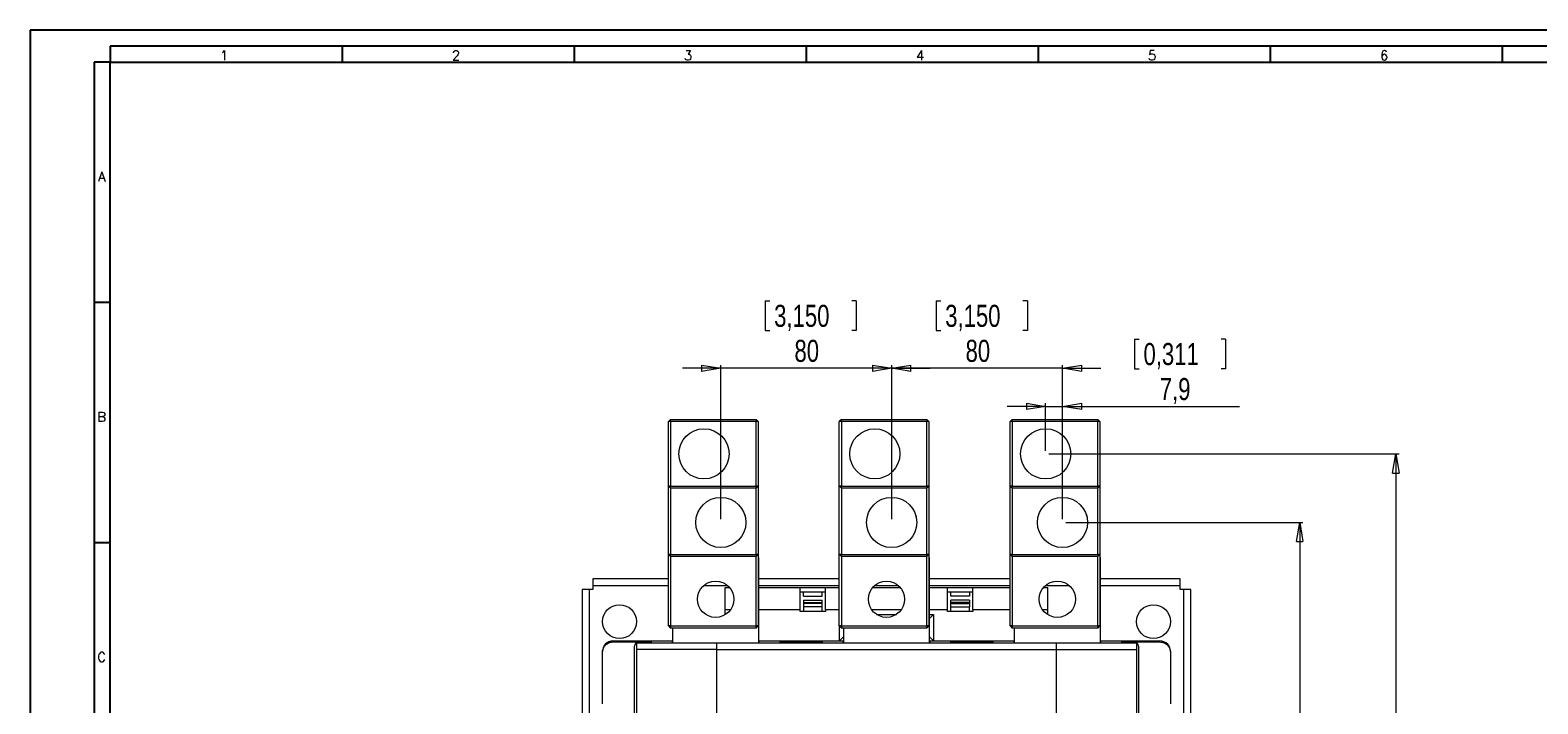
# Model space of a CAD drawing. Header units: millimetres. Extents: x 0 to 1189, y 0 to 841.
# Tile 5 of 10: x 0 to 471, y 631 to 841. Entities that reach past the tile are written whole.
import ezdxf

# ---------------------------------------------------------------- set-up
doc = ezdxf.new("R2010")
doc.units = ezdxf.units.MM
doc.layers.add('FORMATO', color=7, linetype='Continuous')
doc.styles.add('SLDTEXTSTYLE0', font='ROMANS')
doc.styles.add('SLDTEXTSTYLE3', font='TXT', dxfattribs={"width": 0.75})
doc.dimstyles.new('SLDDIMSTYLE0', dxfattribs={"dimtxt": 6.879167, "dimasz": 6, "dimexe": 0, "dimexo": 0.0625, "dimgap": 1.719792, "dimtad": 2, "dimdec": 1, "dimlfac": 1.5, "dimrnd": 1e-09, "dimzin": 12, "dimdsep": 46, "dimtxsty": 'SLDTEXTSTYLE3', "dimblk1": 'CLOSED', "dimblk2": 'CLOSED', "dimsah": 1, "dimcen": 0.09, "dimadec": 0, "dimazin": 0, "dimtfac": 1, "dimtofl": 0, "dimtmove": 0, "dimatfit": 3, "dimldrblk": 'CLOSED', "dimfxl": 1, "dimtolj": 1, "dimtzin": 12, "dimarcsym": 0})
doc.dimstyles.new('SLDDIMSTYLE1', dxfattribs={"dimtxt": 6.879167, "dimasz": 6, "dimexe": 0, "dimexo": 0.0625, "dimgap": 1.719792, "dimtad": 2, "dimdec": 1, "dimlfac": 1.5, "dimrnd": 1e-09, "dimzin": 12, "dimdsep": 46, "dimtxsty": 'SLDTEXTSTYLE3', "dimblk1": 'CLOSED', "dimblk2": 'CLOSED', "dimsah": 1, "dimcen": 0.09, "dimadec": 0, "dimazin": 0, "dimtfac": 1, "dimtofl": 0, "dimtmove": 0, "dimatfit": 3, "dimldrblk": 'CLOSED', "dimfxl": 1, "dimtolj": 1, "dimtzin": 12, "dimarcsym": 0})

# ---------------------------------------------------------------- blocks, each defined once
blk = doc.blocks.new('_CLOSED')
at = {"color": 0, "linetype": 'ByBlock', "lineweight": -2}
for p, q in [((-1, 0.166667), (0, 0)), ((-1, 0.166667), (-1, -0.166667)), ((0, 0), (-1, -0.166667)), ((0, 0), (-1, 0))]:
    blk.add_line(p, q, dxfattribs=at)
blk = doc.blocks.new('*D5')
at = {"color": 7, "linetype": 'Continuous', "lineweight": 0}
for p, q in [((282.87, 756.51), (282.87, 747.22)), ((282.87, 756.51), (284.27, 756.51)), ((311.3, 756.51), (309.91, 756.51)), ((311.3, 756.51), (311.3, 747.22)), ((282.87, 747.22), (284.27, 747.22)), ((311.3, 747.22), (309.91, 747.22)), ((268.95, 735.48), (256.95, 735.48)), ((268.95, 688.34), (268.95, 736.48)), ((322.28, 735.48), (268.95, 735.48)), ((322.28, 688.34), (322.28, 736.48)), ((322.28, 735.48), (334.28, 735.48))]:
    blk.add_line(p, q, dxfattribs=at)
at = {"color": 7, "linetype": 'Continuous', "lineweight": 0, "xscale": 6, "yscale": 6}
blk.add_blockref('_CLOSED', (268.95, 735.48, 0.07), dxfattribs=at)
at = {"color": 7, "linetype": 'Continuous', "lineweight": 0, "xscale": 6, "yscale": 6, "rotation": 180}
blk.add_blockref('_CLOSED', (322.28, 735.48, 0.07), dxfattribs=at)
at = {"color": 7, "linetype": 'Continuous', "lineweight": 0, "char_height": 6.879, "attachment_point": 1, "style": 'SLDTEXTSTYLE3'}
for s, insert in [('3,150', (285.66, 755.27)), ('80', (292.01, 744.34))]:
    blk.add_mtext(s, dxfattribs=dict(at, insert=insert))
blk = doc.blocks.new('*D6')
at = {"color": 7, "linetype": 'Continuous', "lineweight": 0}
for p, q in [((229.47, 756.51), (229.47, 747.22)), ((229.47, 756.51), (230.86, 756.51)), ((257.9, 756.51), (256.51, 756.51)), ((257.9, 756.51), (257.9, 747.22)), ((229.47, 747.22), (230.86, 747.22)), ((257.9, 747.22), (256.51, 747.22)), ((215.61, 735.48), (203.61, 735.48)), ((215.61, 688.34), (215.61, 736.48)), ((268.95, 735.48), (215.61, 735.48)), ((268.95, 688.34), (268.95, 736.48)), ((268.95, 735.48), (280.95, 735.48))]:
    blk.add_line(p, q, dxfattribs=at)
at = {"color": 7, "linetype": 'Continuous', "lineweight": 0, "xscale": 6, "yscale": 6}
blk.add_blockref('_CLOSED', (215.61, 735.48, 0.07), dxfattribs=at)
at = {"color": 7, "linetype": 'Continuous', "lineweight": 0, "xscale": 6, "yscale": 6, "rotation": 180}
blk.add_blockref('_CLOSED', (268.95, 735.48, 0.07), dxfattribs=at)
at = {"color": 7, "linetype": 'Continuous', "lineweight": 0, "char_height": 6.879, "attachment_point": 1, "style": 'SLDTEXTSTYLE3'}
for s, insert in [('3,150', (232.26, 755.27)), ('80', (238.6, 744.34))]:
    blk.add_mtext(s, dxfattribs=dict(at, insert=insert))
blk = doc.blocks.new('*D7')
at = {"color": 7, "linetype": 'Continuous', "lineweight": 0}
for p, q in [((344.77, 744.58), (344.77, 735.29)), ((344.77, 744.58), (346.17, 744.58)), ((373.2, 744.58), (371.81, 744.58)), ((373.2, 744.58), (373.2, 735.29)), ((344.77, 735.29), (346.17, 735.29)), ((373.2, 735.29), (371.81, 735.29)), ((317.01, 723.55), (305.01, 723.55)), ((317.01, 709.74), (317.01, 724.55)), ((317.01, 723.55), (322.28, 723.55)), ((322.28, 688.34), (322.28, 724.55)), ((322.28, 723.55), (377.58, 723.55))]:
    blk.add_line(p, q, dxfattribs=at)
at = {"color": 7, "linetype": 'Continuous', "lineweight": 0, "xscale": 6, "yscale": 6}
blk.add_blockref('_CLOSED', (317.01, 723.55, 0.07), dxfattribs=at)
at = {"color": 7, "linetype": 'Continuous', "lineweight": 0, "xscale": 6, "yscale": 6, "rotation": 180}
blk.add_blockref('_CLOSED', (322.28, 723.55, 0.07), dxfattribs=at)
at = {"color": 7, "linetype": 'Continuous', "lineweight": 0, "char_height": 6.879, "attachment_point": 1, "style": 'SLDTEXTSTYLE3'}
for s, insert in [('0,311', (347.56, 743.34)), ('7,9', (352.64, 732.42))]:
    blk.add_mtext(s, dxfattribs=dict(at, insert=insert))
blk = doc.blocks.new('*D8')
at = {"color": 7, "linetype": 'Continuous', "lineweight": 0}
for p, q in [((323.28, 687.34), (397.33, 687.34)), ((396.33, 687.34), (396.33, 458.74)), ((375.3, 589.73), (384.58, 589.73)), ((375.3, 589.73), (375.3, 588.34)), ((384.58, 589.73), (384.58, 588.34)), ((375.3, 556.22), (375.3, 557.61)), ((375.3, 556.22), (384.58, 556.22)), ((384.58, 556.22), (384.58, 557.61)), ((320.05, 458.74), (397.33, 458.74))]:
    blk.add_line(p, q, dxfattribs=at)
at = {"color": 7, "linetype": 'Continuous', "lineweight": 0, "xscale": 6, "yscale": 6}
for p, rotation in [((396.33, 687.34, 0.07), 90), ((396.33, 458.74, 0.07), 270)]:
    blk.add_blockref('_CLOSED', p, dxfattribs=dict(at, rotation=rotation))
at = {"color": 7, "linetype": 'Continuous', "lineweight": 0, "char_height": 6.879, "attachment_point": 1, "rotation": 90, "style": 'SLDTEXTSTYLE3'}
for s, insert in [('13,500', (376.54, 559)), ('342,9', (387.46, 561.55))]:
    blk.add_mtext(s, dxfattribs=dict(at, insert=insert))
blk = doc.blocks.new('*D9')
at = {"color": 7, "linetype": 'Continuous', "lineweight": 0}
for p, q in [((318.01, 708.74), (427.33, 708.74)), ((426.33, 708.74), (426.33, 439.03)), ((405.3, 589.73), (414.58, 589.73)), ((405.3, 589.73), (405.3, 588.34)), ((414.58, 589.73), (414.58, 588.34)), ((405.3, 556.22), (405.3, 557.61)), ((405.3, 556.22), (414.58, 556.22)), ((414.58, 556.22), (414.58, 557.61)), ((332.96, 439.03), (427.33, 439.03))]:
    blk.add_line(p, q, dxfattribs=at)
at = {"color": 7, "linetype": 'Continuous', "lineweight": 0, "xscale": 6, "yscale": 6}
for p, rotation in [((426.33, 708.74, 0.07), 90), ((426.33, 439.03, 0.07), 270)]:
    blk.add_blockref('_CLOSED', p, dxfattribs=dict(at, rotation=rotation))
at = {"color": 7, "linetype": 'Continuous', "lineweight": 0, "char_height": 6.879, "attachment_point": 1, "rotation": 90, "style": 'SLDTEXTSTYLE3'}
for s, insert in [('15,928', (406.54, 559)), ('404,6', (417.46, 561.55))]:
    blk.add_mtext(s, dxfattribs=dict(at, insert=insert))

msp = doc.modelspace()

# ---------------------------------------------------------------- linework, layer by layer
at = {"color": 7, "linetype": 'Continuous', "lineweight": 15}
for p, q in [((199.929, 719.476), (199.262, 718.809)), ((199.262, 698.676), (199.262, 718.809)), ((199.929, 718.809), (199.262, 718.809)), ((199.929, 718.809), (199.929, 719.476)), ((199.929, 719.476), (226.596, 719.476)), ((199.929, 718.809), (199.929, 698.676)), ((226.596, 718.809), (199.929, 718.809)), ((226.596, 719.476), (226.596, 718.809)), ((226.596, 719.476), (227.262, 718.809)), ((226.596, 698.676), (226.596, 718.809)), ((227.262, 718.809), (226.596, 718.809)), ((227.262, 718.809), (227.262, 698.676)), ((253.262, 719.476), (252.596, 718.809)), ((252.596, 698.676), (252.596, 718.809)), ((253.262, 718.809), (252.596, 718.809)), ((253.262, 718.809), (253.262, 719.476)), ((253.262, 719.476), (279.929, 719.476)), ((253.262, 718.809), (253.262, 698.676)), ((279.929, 718.809), (253.262, 718.809)), ((279.929, 719.476), (279.929, 718.809)), ((279.929, 719.476), (280.596, 718.809)), ((279.929, 698.676), (279.929, 718.809)), ((280.596, 718.809), (279.929, 718.809)), ((280.596, 718.809), (280.596, 698.676)), ((306.596, 719.476), (305.929, 718.809)), ((305.929, 698.676), (305.929, 718.809)), ((306.596, 718.809), (305.929, 718.809)), ((306.596, 718.809), (306.596, 719.476)), ((306.596, 719.476), (333.262, 719.476)), ((306.596, 718.809), (306.596, 698.676)), ((333.262, 718.809), (306.596, 718.809)), ((333.262, 719.476), (333.262, 718.809)), ((333.262, 719.476), (333.929, 718.809)), ((333.262, 698.676), (333.262, 718.809)), ((333.929, 718.809), (333.262, 718.809)), ((333.929, 718.809), (333.929, 698.676)), ((199.929, 698.009), (199.262, 698.676)), ((199.929, 698.676), (199.262, 698.676)), ((199.262, 677.343), (199.262, 698.676)), ((199.929, 698.676), (226.596, 698.676)), ((199.929, 698.009), (199.929, 698.676)), ((226.596, 698.009), (199.929, 698.009)), ((199.929, 698.009), (199.929, 677.343)), ((227.262, 698.676), (226.596, 698.009)), ((226.596, 698.676), (226.596, 698.009)), ((227.262, 698.676), (226.596, 698.676)), ((226.596, 677.343), (226.596, 698.009)), ((227.262, 698.676), (227.262, 677.343)), ((253.262, 698.009), (252.596, 698.676)), ((253.262, 698.676), (252.596, 698.676)), ((252.596, 677.343), (252.596, 698.676)), ((253.262, 698.009), (253.262, 698.676)), ((253.262, 698.676), (279.929, 698.676)), ((279.929, 698.009), (253.262, 698.009)), ((253.262, 698.009), (253.262, 677.343)), ((280.596, 698.676), (279.929, 698.676)), ((279.929, 698.676), (279.929, 698.009)), ((280.596, 698.676), (279.929, 698.009)), ((279.929, 677.343), (279.929, 698.009)), ((280.596, 698.676), (280.596, 677.343)), ((306.596, 698.009), (305.929, 698.676)), ((306.596, 698.676), (305.929, 698.676)), ((305.929, 677.343), (305.929, 698.676)), ((306.596, 698.009), (306.596, 698.676)), ((306.596, 698.676), (333.262, 698.676)), ((333.262, 698.009), (306.596, 698.009)), ((306.596, 698.009), (306.596, 677.343)), ((333.929, 698.676), (333.262, 698.676)), ((333.262, 698.676), (333.262, 698.009)), ((333.929, 698.676), (333.262, 698.009)), ((333.262, 677.343), (333.262, 698.009)), ((333.929, 698.676), (333.929, 677.343)), ((199.929, 677.343), (199.262, 677.343)), ((199.929, 676.676), (199.262, 677.343)), ((199.262, 655.043), (199.262, 677.343)), ((199.929, 676.676), (199.929, 677.343)), ((199.929, 677.343), (226.596, 677.343)), ((226.596, 676.676), (199.929, 676.676)), ((199.929, 676.676), (199.929, 655.043)), ((226.596, 677.343), (226.596, 676.676)), ((227.262, 677.343), (226.596, 677.343)), ((227.262, 677.343), (226.596, 676.676)), ((226.596, 655.043), (226.596, 676.676)), ((227.262, 677.343), (227.262, 655.043)), ((227.262, 676.376), (227.329, 676.376)), ((227.329, 676.376), (227.329, 649.709)), ((253.262, 677.343), (252.596, 677.343)), ((253.262, 676.676), (252.596, 677.343)), ((252.596, 655.043), (252.596, 677.343)), ((253.262, 677.343), (279.929, 677.343)), ((253.262, 676.676), (253.262, 677.343)), ((279.929, 676.676), (253.262, 676.676)), ((253.262, 676.676), (253.262, 655.043)), ((280.596, 677.343), (279.929, 677.343)), ((279.929, 677.343), (279.929, 676.676)), ((280.596, 677.343), (279.929, 676.676)), ((279.929, 655.043), (279.929, 676.676)), ((280.596, 677.343), (280.596, 655.043)), ((280.596, 676.376), (280.662, 676.376)), ((280.662, 676.376), (280.662, 649.709)), ((306.596, 676.676), (305.929, 677.343)), ((306.596, 677.343), (305.929, 677.343)), ((305.929, 655.043), (305.929, 677.343)), ((306.596, 677.343), (333.262, 677.343)), ((306.596, 676.676), (306.596, 677.343)), ((333.262, 676.676), (306.596, 676.676)), ((306.596, 676.676), (306.596, 655.043)), ((333.929, 677.343), (333.262, 677.343)), ((333.929, 677.343), (333.262, 676.676)), ((333.262, 677.343), (333.262, 676.676)), ((333.262, 655.043), (333.262, 676.676)), ((333.929, 677.343), (333.929, 655.043)), ((333.929, 676.376), (333.996, 676.376)), ((333.996, 676.376), (333.996, 649.709)), ((199.262, 669.709), (175.662, 669.709)), ((175.662, 669.709), (175.662, 667.576)), ((252.596, 669.709), (227.329, 669.709)), ((305.929, 669.709), (280.662, 669.709)), ((358.996, 669.709), (333.996, 669.709)), ((358.996, 667.576), (358.996, 669.709)), ((172.329, 666.376), (172.329, 481.709)), ((174.462, 666.376), (172.329, 666.376)), ((174.462, 666.376), (174.462, 481.709)), ((175.662, 666.376), (174.462, 666.376)), ((175.662, 667.576), (175.662, 666.376)), ((199.262, 667.576), (175.662, 667.576)), ((217.8, 667.576), (210.191, 667.576)), ((216.996, 667.043), (218.316, 667.043)), ((216.996, 660.043), (216.996, 667.043)), ((252.596, 667.576), (227.329, 667.576)), ((227.329, 667.043), (240.329, 667.043)), ((240.329, 660.043), (240.329, 667.043)), ((240.329, 667.043), (248.329, 667.043)), ((240.329, 665.709), (248.329, 665.709)), ((241.396, 664.376), (241.396, 665.709)), ((241.396, 664.376), (247.262, 664.376)), ((247.262, 664.376), (247.262, 665.709)), ((248.329, 667.043), (252.596, 667.043)), ((248.329, 660.043), (248.329, 667.043)), ((263.008, 667.043), (271.649, 667.043)), ((271.133, 667.576), (263.525, 667.576)), ((305.929, 667.576), (280.662, 667.576)), ((280.662, 667.043), (286.329, 667.043)), ((286.329, 660.043), (286.329, 667.043)), ((286.329, 667.043), (294.329, 667.043)), ((286.329, 665.709), (294.329, 665.709)), ((287.396, 664.376), (287.396, 665.709)), ((293.262, 664.376), (287.396, 664.376)), ((293.262, 665.709), (293.262, 664.376)), ((294.329, 660.043), (294.329, 667.043)), ((294.329, 667.043), (305.929, 667.043)), ((316.342, 667.043), (317.662, 667.043)), ((324.466, 667.576), (316.858, 667.576)), ((317.662, 660.043), (317.662, 667.043)), ((358.996, 667.576), (333.996, 667.576)), ((358.996, 666.376), (358.996, 667.576)), ((360.196, 666.376), (358.996, 666.376)), ((360.196, 481.709), (360.196, 666.376)), ((362.329, 666.376), (360.196, 666.376)), ((362.329, 481.709), (362.329, 666.376)), ((216.996, 658.569), (216.996, 660.043)), ((218.578, 660.043), (216.996, 660.043)), ((240.329, 660.043), (227.329, 660.043)), ((240.329, 659.55), (240.329, 660.043)), ((248.329, 659.55), (240.329, 659.55)), ((241.396, 663.043), (241.396, 662.376)), ((241.396, 663.043), (247.262, 663.043)), ((241.396, 662.376), (241.396, 662.043)), ((241.396, 662.376), (247.262, 662.376)), ((241.396, 662.043), (241.396, 661.043)), ((247.262, 662.043), (241.396, 662.043)), ((247.262, 661.043), (241.396, 661.043)), ((241.396, 661.043), (241.396, 659.55)), ((247.262, 662.376), (247.262, 663.043)), ((247.262, 662.043), (247.262, 662.376)), ((247.262, 661.043), (247.262, 662.043)), ((247.262, 659.55), (247.262, 661.043)), ((248.329, 660.043), (248.329, 659.55)), ((252.596, 660.043), (248.329, 660.043)), ((271.911, 660.043), (262.746, 660.043)), ((286.329, 660.043), (280.662, 660.043)), ((286.329, 659.55), (286.329, 660.043)), ((294.329, 659.55), (286.329, 659.55)), ((287.396, 662.376), (287.396, 663.043)), ((293.262, 663.043), (287.396, 663.043)), ((287.396, 662.043), (287.396, 662.376)), ((293.262, 662.376), (287.396, 662.376)), ((287.396, 661.043), (287.396, 662.043)), ((287.396, 662.043), (293.262, 662.043)), ((287.396, 661.043), (293.262, 661.043)), ((287.396, 659.55), (287.396, 661.043)), ((293.262, 663.043), (293.262, 662.376)), ((293.262, 662.376), (293.262, 662.043)), ((293.262, 662.043), (293.262, 661.043)), ((293.262, 659.55), (293.262, 661.043)), ((305.929, 660.043), (294.329, 660.043)), ((294.329, 660.043), (294.329, 659.55)), ((317.662, 660.043), (316.08, 660.043)), ((317.662, 658.569), (317.662, 660.043)), ((199.262, 655.043), (199.929, 654.376)), ((199.929, 655.043), (199.262, 655.043)), ((199.929, 655.043), (226.596, 655.043)), ((199.929, 655.043), (199.929, 654.376)), ((226.596, 654.376), (199.929, 654.376)), ((200.662, 649.709), (200.662, 654.376)), ((227.262, 655.043), (226.596, 655.043)), ((226.596, 654.376), (226.596, 655.043)), ((226.596, 654.376), (227.262, 655.043)), ((253.262, 655.043), (252.596, 655.043)), ((252.596, 655.043), (253.262, 654.376)), ((252.662, 650.376), (252.662, 654.976)), ((253.262, 655.043), (253.262, 654.376)), ((253.262, 655.043), (279.929, 655.043)), ((279.929, 654.376), (253.262, 654.376)), ((253.996, 649.709), (253.996, 654.376)), ((264.213, 658.643), (270.444, 658.643)), ((279.929, 654.376), (279.929, 655.043)), ((280.596, 655.043), (279.929, 655.043)), ((279.929, 654.376), (280.596, 655.043)), ((280.662, 658.643), (281.996, 658.643)), ((281.996, 658.643), (280.662, 657.256)), ((281.996, 658.643), (281.996, 650.376)), ((305.929, 655.043), (306.596, 654.376)), ((306.596, 655.043), (305.929, 655.043)), ((306.596, 655.043), (306.596, 654.376)), ((306.596, 655.043), (333.262, 655.043)), ((333.262, 654.376), (306.596, 654.376)), ((307.329, 649.709), (307.329, 654.376)), ((333.262, 654.376), (333.262, 655.043)), ((333.929, 655.043), (333.262, 655.043)), ((333.262, 654.376), (333.929, 655.043)), ((181.996, 650.376), (200.496, 650.376)), ((181.996, 650.051), (189.996, 650.051)), ((189.329, 649.709), (189.329, 647.709)), ((189.329, 649.709), (214.324, 649.709)), ((189.996, 650.051), (193.996, 650.051)), ((193.996, 649.709), (193.996, 650.051)), ((200.496, 649.709), (200.496, 650.376)), ((200.496, 650.376), (200.662, 650.376)), ((214.324, 649.709), (320.334, 649.709)), ((214.324, 647.709), (214.324, 649.709)), ((227.329, 650.376), (227.496, 650.376)), ((227.496, 650.376), (227.496, 649.709)), ((227.496, 650.376), (253.829, 650.376)), ((233.996, 650.051), (233.996, 649.709)), ((233.996, 650.051), (247.329, 650.051)), ((247.329, 649.709), (247.329, 650.051)), ((253.996, 651.763), (252.662, 650.376)), ((253.829, 649.709), (253.829, 650.376)), ((253.829, 650.376), (253.996, 650.376)), ((280.662, 651.763), (281.996, 650.376)), ((280.662, 650.376), (280.829, 650.376)), ((280.829, 650.376), (280.829, 649.709)), ((280.829, 650.376), (307.162, 650.376)), ((287.329, 650.051), (287.329, 649.709)), ((287.329, 650.051), (300.662, 650.051)), ((300.662, 649.709), (300.662, 650.051)), ((307.162, 649.709), (307.162, 650.376)), ((307.162, 650.376), (307.329, 650.376)), ((320.334, 649.709), (320.334, 647.709)), ((320.334, 649.709), (345.329, 649.709)), ((333.996, 650.376), (334.162, 650.376)), ((334.162, 650.376), (334.162, 649.709)), ((334.162, 650.376), (352.662, 650.376)), ((340.662, 650.051), (340.662, 649.709)), ((340.662, 650.051), (344.662, 650.051)), ((344.662, 650.051), (352.662, 650.051)), ((345.329, 649.709), (345.329, 647.709)), ((178.662, 630.717), (178.662, 646.717)), ((188.662, 497.368), (188.662, 648.717)), ((214.324, 647.709), (189.329, 647.709)), ((189.329, 647.709), (189.329, 498.376)), ((214.324, 599.709), (214.324, 647.709)), ((214.324, 647.709), (320.334, 647.709)), ((320.334, 647.709), (320.334, 599.709)), ((320.334, 647.709), (345.329, 647.709)), ((345.329, 647.709), (345.329, 498.376)), ((345.996, 648.717), (345.996, 497.368)), ((355.996, 646.717), (355.996, 630.717))]:
    msp.add_line(p, q, dxfattribs=at)
for centre, radius in [((210.346, 708.743), 7.833), ((263.679, 708.743), 7.833), ((317.012, 708.743), 7.833), ((215.612, 687.343), 7.833), ((268.946, 687.343), 7.833), ((322.279, 687.343), 7.833), ((213.996, 663.376), 5.667), ((267.329, 663.376), 5.667), ((320.662, 663.376), 5.667), ((183.996, 656.376), 5.295), ((350.662, 656.376), 5.295)]:
    msp.add_circle(centre, radius, dxfattribs=at)
for centre, radius, start, end in [((181.996, 647.043), 3.333, 90, 180), ((189.996, 648.717), 1.333, 90, 180), ((344.662, 648.717), 1.333, 0, 90), ((352.662, 647.043), 3.333, 0, 90)]:
    msp.add_arc(centre, radius, start, end, dxfattribs=at)
for points, knots in [([(222.991, 689.945), (223.014, 689.891), (223.1, 689.681), (223.18, 689.361), (223.253, 689.074), (223.26, 689.04), (223.262, 689.028)], [0, 0, 0, 0, 0.1176942, 0.4600037, 0.7991342, 1, 1, 1, 1]), ([(276.325, 689.945), (276.347, 689.891), (276.433, 689.681), (276.513, 689.361), (276.586, 689.074), (276.593, 689.04), (276.596, 689.028)], [0, 0, 0, 0, 0.1176942, 0.4600037, 0.7991343, 1, 1, 1, 1]), ([(329.658, 689.945), (329.68, 689.891), (329.767, 689.681), (329.847, 689.361), (329.92, 689.074), (329.926, 689.04), (329.929, 689.028)], [0, 0, 0, 0, 0.1176942, 0.4600037, 0.7991343, 1, 1, 1, 1]), ([(178.662, 646.717), (178.689, 647.034), (178.743, 647.665), (179.178, 648.592), (179.89, 649.381), (180.877, 649.941), (181.63, 650.015), (181.996, 650.051)], [0, 0, 0, 0, 0.1655453, 0.3303012, 0.5560315, 0.7848846, 1, 1, 1, 1]), ([(352.662, 650.051), (353.083, 650.003), (353.925, 649.908), (354.935, 649.244), (355.61, 648.38), (355.947, 647.5), (355.981, 646.947), (355.996, 646.717)], [0, 0, 0, 0, 0.2483193, 0.4962298, 0.7102459, 0.8795852, 1, 1, 1, 1])]:
    msp.add_open_spline(points, degree=3, knots=knots, dxfattribs=at)
at = {"layer": 'FORMATO'}
for p, q in [((1189, 841), (0, 841)), ((0, 841), (0, 0)), ((1184, 836), (25, 836)), ((25, 836), (25, 831)), ((97.43, 836), (97.43, 831)), ((169.86, 836), (169.86, 831)), ((242.29, 836), (242.29, 831)), ((314.72, 836), (314.72, 831)), ((387.15, 836), (387.15, 831)), ((459.58, 836), (459.58, 831)), ((20, 831), (20, 5)), ((25, 831), (20, 831)), ((25, 5), (25, 831)), ((25, 831), (1184, 831)), ((25, 756), (20, 756)), ((25, 681), (20, 681))]:
    msp.add_line(p, q, dxfattribs=at)

# ---------------------------------------------------------------- texts
at = {"layer": 'FORMATO', "char_height": 3, "attachment_point": 1, "style": 'SLDTEXTSTYLE0'}
for s, insert in [('1', (59.249, 834.6)), ('2', (131.679, 834.6)), ('3', (204.109, 834.6)), ('4', (276.539, 834.6)), ('5', (348.969, 834.6)), ('6', (421.399, 834.6)), ('A', (21.18, 796.803)), ('B', (20.957, 721.803)), ('C', (20.957, 646.803))]:
    msp.add_mtext(s, dxfattribs=dict(at, insert=insert))

# ---------------------------------------------------------------- dimensions: what is measured, and where the dimension line sits
at = {"color": 7, "linetype": 'Continuous', "lineweight": 0}
for base, p1, p2, picture, middle in [((215.612, 735.476), (268.946, 687.343), (215.612, 687.343), '*D6', (243.684, 735.476)), ((268.946, 735.476), (322.279, 687.343), (268.946, 687.343), '*D5', (297.088, 735.476)), ((322.279, 723.549), (317.012, 708.743), (322.279, 687.343), '*D7', (358.987, 723.549))]:
    dim = msp.add_linear_dim(base=base, p1=p1, p2=p2, dimstyle='SLDDIMSTYLE0', dxfattribs=at)
    dim.commit()
    dim.dimension.update_dxf_attribs({"geometry": picture, "text_midpoint": middle, "dimtype": 160})
for base, p1, p2, picture, middle in [((426.329, 439.028), (317.012, 708.743), (331.962, 439.028), '*D9', (426.329, 572.976)), ((396.329, 458.743), (322.279, 687.343), (319.046, 458.743), '*D8', (396.329, 572.976))]:
    dim = msp.add_linear_dim(base=base, p1=p1, p2=p2, angle=90, dimstyle='SLDDIMSTYLE1', dxfattribs=at)
    dim.commit()
    dim.dimension.update_dxf_attribs({"geometry": picture, "text_midpoint": middle, "dimtype": 160})

doc.saveas('drawing.dxf')
